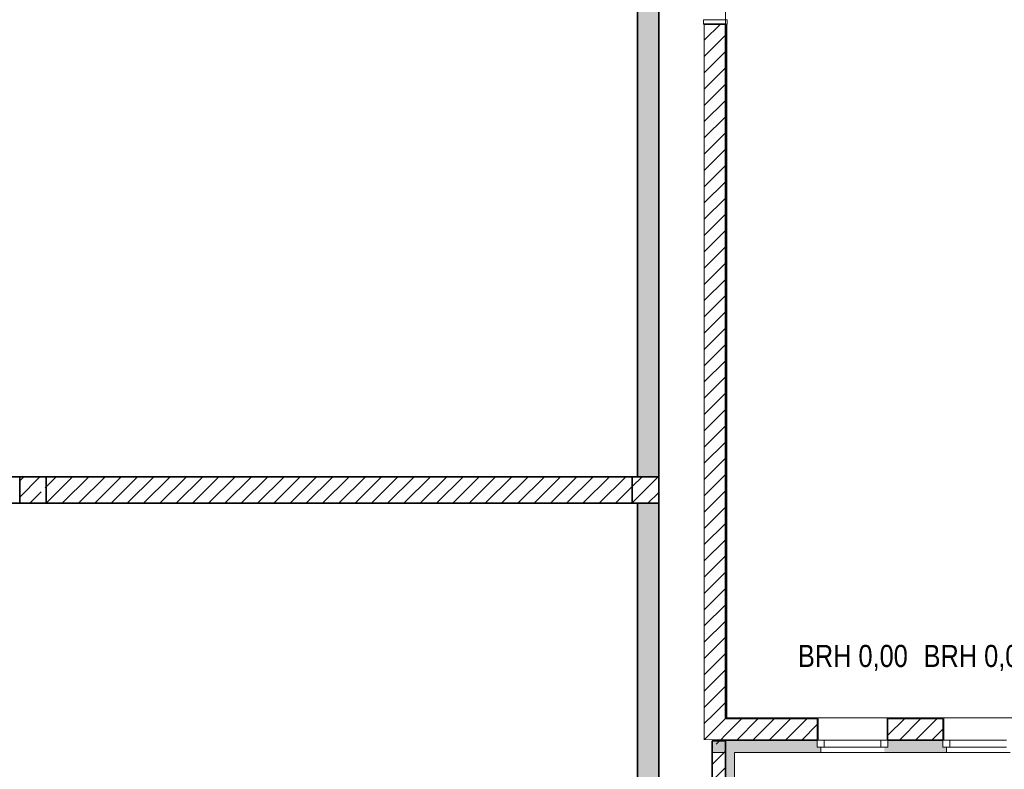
# Model space of a CAD drawing. Header units: metres. Extents: x -58265 to 688021, y -56222 to 35250.
# Tile 3 of 67: x -43400 to -32275, y -21106 to -12635. Entities that reach past the tile are written whole.
import ezdxf

# ---------------------------------------------------------------- set-up
doc = ezdxf.new("R2010")
doc.units = ezdxf.units.M
doc.header["$LTSCALE"] = 0.05
doc.linetypes.add('Wipeout_Contour', pattern=[20000, 0, -20000])
for name, color, linetype in [('0._Pikto für Layout_5_A_1_Bauteilschraffuren', 7, 'Continuous'), ('0._Pikto für Layout_5_A_1_Decken_UHD_3D', 7, 'Continuous'), ('0._Pikto für Layout_5_A_1_Fenster', 7, 'Continuous'), ('0._Pikto für Layout_5_A_1_Fenster_Text', 7, 'Continuous'), ('0._Pikto für Layout_5_A_1_Schraffuren', 7, 'Continuous'), ('0._Pikto für Layout_5_A_1_Stützen', 7, 'Continuous'), ('0._Pikto für Layout_5_A_1_Türen', 7, 'Continuous'), ('0._Pikto für Layout_5_A_1_Wände_Außen', 7, 'Continuous'), ('0._Pikto für Layout_5_A_1_Wände_Innen_Massiv', 7, 'Continuous')]:
    doc.layers.add(name, color=color, linetype=linetype)
doc.styles.add('ERSTELLTER_STIL_2', font='txt')
pattern_1 = [(45, (0, 0), (-91.92388, 91.92388), [])]
pattern_2 = [(0, (0, 0), (0, 173.2051), [0, -100]), (0, (50, 86.6), (0, 173.2051), [0, -100])]
pattern_3 = [(45, (0, 0), (-183.8478, 183.8478), []), (45, (-91.92, 91.92), (-183.8478, 183.8478), [195, -65])]

msp = doc.modelspace()

# ---------------------------------------------------------------- hatches: boundary and pattern name
at = {"layer": '0._Pikto für Layout_5_A_1_Bauteilschraffuren', "linetype": 'Continuous', "lineweight": 18}
for points in [[(-36180, -17800), (-36180, -9500), (-36420, -9500), (-36420, -17800)], [(-36420, -18100), (-36420, -26400), (-36180, -26400), (-36180, -18100)], [(-35575.256, -20775), (-35665, -20775), (-35665, -20915)], [(-35665, -20915), (-34349.5, -20915), (-34349.5, -20855), (-34389.5, -20855), (-34389.5, -20775), (-35575.256, -20775)], [(-33589.5, -20855), (-33629.5, -20855), (-33629.5, -20915), (-32929.5, -20915), (-32929.5, -20855), (-32969.5, -20855), (-32969.5, -20775), (-33589.5, -20775)], [(-35325, -44625), (-35325, -20915), (-35425, -20915), (-35425, -44625)]]:
    msp.add_hatch(color=9, dxfattribs=at).paths.add_polyline_path(points)
h = msp.add_hatch(dxfattribs=at)
h.set_pattern_fill('MW_Kalksandstein_0005', color=9, style=0, pattern_type=2)
h.set_pattern_definition(pattern_1)
h.paths.add_polyline_path([(-35665, -20535), (-35425, -20535), (-35425, -12685), (-35665, -12685)])
h = msp.add_hatch(dxfattribs=at)
h.set_pattern_fill('Verputz_0005', color=9, style=0, pattern_type=2)
h.set_pattern_definition(pattern_2)
h.paths.add_polyline_path([(-35415, -12685), (-35425, -12685), (-35425, -20525), (-35415, -20525)])
h = msp.add_hatch(dxfattribs=at)
h.set_pattern_fill('Beton__Stahlbeton_0005', color=9, style=0, pattern_type=2)
h.set_pattern_definition(pattern_3)
h.paths.add_polyline_path([(-43400, -18100), (-43100, -18100), (-43100, -17800), (-43400, -17800)])
h = msp.add_hatch(dxfattribs=at)
h.set_pattern_fill('MW_Kalksandstein_0005', color=9, style=0, pattern_type=2)
h.set_pattern_definition(pattern_1)
h.paths.add_polyline_path([(-43100, -18100), (-36480, -18100), (-36480, -17800), (-43100, -17800)])
h = msp.add_hatch(dxfattribs=at)
h.set_pattern_fill('Beton__Stahlbeton_0005', color=9, style=0, pattern_type=2)
h.set_pattern_definition(pattern_3)
h.paths.add_polyline_path([(-36480, -18100), (-36180, -18100), (-36180, -17800), (-36480, -17800)])
h = msp.add_hatch(dxfattribs=at)
h.set_pattern_fill('MW_Kalksandstein_0005', color=9, style=0, pattern_type=2)
h.set_pattern_definition(pattern_1)
h.paths.add_polyline_path([(-35575.256, -20775), (-35425, -20540.6), (-35665, -20535), (-35665, -20775)])
h = msp.add_hatch(dxfattribs=at)
h.set_pattern_fill('MW_Kalksandstein_0005', color=9, style=0, pattern_type=2)
h.set_pattern_definition(pattern_1)
h.paths.add_polyline_path([(-35425, -20540.6), (-35575.256, -20775), (-35425, -20775)])
h = msp.add_hatch(dxfattribs=at)
h.set_pattern_fill('MW_Kalksandstein_0005', color=9, style=0, pattern_type=2)
h.set_pattern_definition(pattern_1)
h.paths.add_polyline_path([(-35425, -20540.6), (-35425, -20775), (-34389.5, -20775), (-34389.5, -20535), (-35421.41, -20535)])
h = msp.add_hatch(dxfattribs=at)
h.set_pattern_fill('Verputz_0005', color=9, style=0, pattern_type=2)
h.set_pattern_definition(pattern_2)
h.paths.add_polyline_path([(-34389.5, -20525), (-35415, -20525), (-34389.5, -20535)])
h = msp.add_hatch(dxfattribs=at)
h.set_pattern_fill('Verputz_0005', color=9, style=0, pattern_type=2)
h.set_pattern_definition(pattern_2)
h.paths.add_polyline_path([(-34379.5, -20525), (-34389.5, -20535), (-34389.5, -20775)])
h = msp.add_hatch(dxfattribs=at)
h.set_pattern_fill('Verputz_0005', color=9, style=0, pattern_type=2)
h.set_pattern_definition(pattern_2)
h.paths.add_polyline_path([(-33589.5, -20525), (-33599.5, -20775), (-33589.5, -20535)])
h = msp.add_hatch(dxfattribs=at)
h.set_pattern_fill('Verputz_0005', color=9, style=0, pattern_type=2)
h.set_pattern_definition(pattern_2)
h.paths.add_polyline_path([(-33589.5, -20525), (-32969.5, -20535)])
h = msp.add_hatch(dxfattribs=at)
h.set_pattern_fill('MW_Kalksandstein_0005', color=9, style=0, pattern_type=2)
h.set_pattern_definition(pattern_1)
h.paths.add_polyline_path([(-33589.5, -20775), (-32969.5, -20775), (-32969.5, -20535), (-33589.5, -20535)])
h = msp.add_hatch(dxfattribs=at)
h.set_pattern_fill('Verputz_0005', color=9, style=0, pattern_type=2)
h.set_pattern_definition(pattern_2)
h.paths.add_polyline_path([(-32959.5, -20525), (-32969.5, -20535), (-32969.5, -20775)])
h = msp.add_hatch(dxfattribs=at)
h.set_pattern_fill('Beton__Stahlbeton_0005', color=9, style=0, pattern_type=2)
h.set_pattern_definition(pattern_3)
h.paths.add_polyline_path([(-35425, -44475), (-35425, -20915), (-35575, -20915), (-35575, -44475)])
at = {"layer": '0._Pikto für Layout_5_A_1_Schraffuren', "linetype": 'Continuous', "lineweight": 18}
h = msp.add_hatch(dxfattribs=at)
h.set_pattern_fill('Stahlbeton_Rohbau_0005', color=9, style=0, pattern_type=2)
h.set_pattern_definition([(45, (-35439.51, -20915), (-183.85, 183.85), []), (45, (-35531.44, -20823.08), (-183.85, 183.85), [195, -65])])
h.paths.add_polyline_path([(-35575, -20925), (-35425, -20925), (-35425, -20785), (-35575, -20785)])

# ---------------------------------------------------------------- linework, layer by layer
at = {"layer": '0._Pikto für Layout_5_A_1_Decken_UHD_3D', "color": 9, "linetype": 'Continuous', "lineweight": 18, "flags": 128}
msp.add_lwpolyline([(-35425, -10375), (-35425, -20525), (-31332.675, -20525), (-29725, -20525), (-29725, -10375)], close=True, dxfattribs=at)
at = {"layer": '0._Pikto für Layout_5_A_1_Fenster', "color": 9, "linetype": 'Continuous', "lineweight": 13}
for p, q in [((-34389.5, -20525), (-34379.5, -20525)), ((-34379.5, -20774.999), (-34379.5, -20525)), ((-33589.5, -20525), (-33599.5, -20525)), ((-33599.5, -20774.999), (-33599.5, -20525)), ((-32969.5, -20525), (-32959.5, -20525)), ((-32959.499, -20774.999), (-32959.499, -20525)), ((-34309.5, -20774.999), (-34389.5, -20774.999)), ((-34389.5, -20855.001), (-34389.5, -20774.999)), ((-34389.5, -20855.001), (-34389.5, -20774.999)), ((-34309.5, -20855.001), (-34309.5, -20774.999)), ((-33669.499, -20774.999), (-34309.5, -20774.999)), ((-33589.5, -20774.999), (-33669.499, -20774.999)), ((-33669.499, -20774.999), (-33669.499, -20855.001)), ((-33589.5, -20855.001), (-33589.5, -20774.999)), ((-32889.499, -20774.999), (-32969.499, -20774.999)), ((-32969.499, -20855.001), (-32969.499, -20774.999)), ((-32969.499, -20855.001), (-32969.499, -20774.999)), ((-32889.499, -20855.001), (-32889.499, -20774.999)), ((-32249.499, -20774.999), (-32889.499, -20774.999)), ((-34389.5, -20855.001), (-34309.5, -20855.001)), ((-34349.5, -20855.001), (-34389.5, -20855.001)), ((-34349.5, -20855.001), (-34389.5, -20855.001)), ((-34349.5, -20915.001), (-34349.5, -20855.001)), ((-34309.5, -20855.001), (-33669.499, -20855.001)), ((-33669.499, -20855.001), (-33589.5, -20855.001)), ((-32969.499, -20855.001), (-32889.499, -20855.001)), ((-32929.499, -20855.001), (-32969.499, -20855.001)), ((-32929.499, -20855.001), (-32969.499, -20855.001)), ((-32929.499, -20915.001), (-32929.499, -20855.001)), ((-32889.499, -20855.001), (-32249.499, -20855.001)), ((-33629.5, -20915.001), (-34349.5, -20915.001)), ((-32209.499, -20915.001), (-32929.499, -20915.001))]:
    msp.add_line(p, q, dxfattribs=at)
at = {"layer": '0._Pikto für Layout_5_A_1_Stützen', "color": 9, "linetype": 'Continuous', "lineweight": 35, "flags": 128}
for points in [[(-43400, -18100), (-43100, -18100), (-43100, -17800), (-43400, -17800)], [(-36480, -18100), (-36180, -18100), (-36180, -17800), (-36480, -17800)]]:
    msp.add_lwpolyline(points, close=True, dxfattribs=at)
at = {"layer": '0._Pikto für Layout_5_A_1_Türen', "color": 9, "linetype": 'Continuous', "lineweight": 18}
for p, q in [((-35675.001, -12685.001), (-35675.001, -12635.001)), ((-35675.001, -12635.001), (-35405, -12635.001)), ((-35405, -12635.001), (-35405, -12685.001)), ((-35405, -12685.001), (-35675.001, -12685.001))]:
    msp.add_line(p, q, dxfattribs=at)
at = {"layer": '0._Pikto für Layout_5_A_1_Türen', "color": 9, "linetype": 'Continuous', "lineweight": 35}
msp.add_line((-35424.999, -12685.001), (-35665.001, -12685.001), dxfattribs=at)
msp.add_line((-35424.999, -12685.001), (-35665.001, -12685.001), dxfattribs=at)
at = {"layer": '0._Pikto für Layout_5_A_1_Wände_Außen', "color": 9, "linetype": 'Continuous', "lineweight": 18}
for p, q in [((-34389.5, -20535), (-35421.41, -20535)), ((-34389.5, -20525), (-34379.5, -20525)), ((-34389.5, -20535), (-34389.5, -20774.999)), ((-34379.5, -20774.999), (-34379.5, -20525)), ((-33599.5, -20774.999), (-33599.5, -20525)), ((-33599.5, -20525), (-33599.5, -20525)), ((-32969.499, -20535), (-33589.5, -20535)), ((-33589.5, -20535), (-33589.5, -20774.999)), ((-32969.5, -20525), (-32959.5, -20525)), ((-32969.499, -20535), (-32969.499, -20774.999)), ((-32959.499, -20774.999), (-32959.499, -20525))]:
    msp.add_line(p, q, dxfattribs=at)
at = {"layer": '0._Pikto für Layout_5_A_1_Wände_Außen', "color": 9, "linetype": 'Continuous', "lineweight": 35}
for p, q in [((-35575.256, -20774.999), (-35424.999, -20774.999)), ((-35424.999, -20774.999), (-34389.5, -20774.999)), ((-33589.5, -20774.999), (-32969.499, -20774.999)), ((-35424.999, -44475.001), (-35424.999, -20915.001))]:
    msp.add_line(p, q, dxfattribs=at)
at = {"layer": '0._Pikto für Layout_5_A_1_Wände_Außen', "color": 9, "linetype": 'Continuous', "lineweight": 13}
for p, q in [((-34389.5, -20855.001), (-34389.5, -20774.999)), ((-34389.5, -20775), (-34379.5, -20775)), ((-33589.5, -20775), (-33599.5, -20775)), ((-32969.5, -20775), (-32959.5, -20775)), ((-32969.499, -20855.001), (-32969.499, -20774.999)), ((-34349.5, -20855.001), (-34389.5, -20855.001)), ((-34349.5, -20915.001), (-34349.5, -20855.001)), ((-32929.499, -20855.001), (-32969.499, -20855.001)), ((-32929.499, -20915.001), (-32929.499, -20855.001))]:
    msp.add_line(p, q, dxfattribs=at)
at = {"layer": '0._Pikto für Layout_5_A_1_Wände_Außen', "color": 9, "linetype": 'Continuous', "lineweight": 18, "flags": 128}
for points in [[(-34389.5, -20525), (-35415, -20525)], [(-32969.5, -20525), (-33589.5, -20525)], [(-35665, -20915), (-35425, -20915)], [(-35325, -20915), (-34349.5, -20915)], [(-35325, -44725), (-35325, -20915)], [(-33629.5, -20915), (-32929.5, -20915)]]:
    msp.add_lwpolyline(points, dxfattribs=at)
at = {"layer": '0._Pikto für Layout_5_A_1_Wände_Außen', "color": 9, "linetype": 'Continuous', "lineweight": 35, "flags": 128}
msp.add_lwpolyline([(-35575, -20915), (-35575, -44475)], dxfattribs=at)
at = {"layer": '0._Pikto für Layout_5_A_1_Wände_Außen', "color": 9, "linetype": 'Continuous', "lineweight": 13, "flags": 128}
msp.add_lwpolyline([(-35425, -20915), (-35575, -20915)], dxfattribs=at)
at = {"layer": '0._Pikto für Layout_5_A_1_Wände_Innen_Massiv', "color": 9, "linetype": 'Continuous', "lineweight": 35}
for p, q in [((-35424.999, -12685.001), (-35665.001, -12685.001)), ((-35424.999, -20525), (-35424.999, -12685.001)), ((-35425, -20525), (-35425, -20535)), ((-35425, -20525), (-35425, -20535)), ((-35665.001, -20774.999), (-35575.256, -20774.999))]:
    msp.add_line(p, q, dxfattribs=at)
at = {"layer": '0._Pikto für Layout_5_A_1_Wände_Innen_Massiv', "color": 9, "linetype": 'Continuous', "lineweight": 18}
msp.add_line((-35425, -20535), (-35421.41, -20535), dxfattribs=at)
at = {"layer": '0._Pikto für Layout_5_A_1_Wände_Innen_Massiv', "color": 9, "linetype": 'Continuous', "lineweight": 35, "flags": 128}
for points in [[(-36420, -9500), (-36420, -17800)], [(-36180, -17800), (-36180, -9500)], [(-35415, -20525), (-35415, -12685)], [(-43400, -17800), (-45645, -17800)], [(-36480, -17800), (-43100, -17800)], [(-45645, -18100), (-43400, -18100)], [(-43100, -18100), (-36480, -18100)], [(-36420, -18100), (-36420, -26400)], [(-36180, -26400), (-36180, -18100)]]:
    msp.add_lwpolyline(points, dxfattribs=at)
at = {"layer": '0._Pikto für Layout_5_A_1_Wände_Innen_Massiv', "color": 9, "linetype": 'Continuous', "lineweight": 18, "flags": 128}
msp.add_lwpolyline([(-35665, -12685), (-35665, -20535)], dxfattribs=at)
at = {"layer": '0._Pikto für Layout_5_A_1_Wände_Innen_Massiv', "color": 9, "linetype": 'Continuous', "lineweight": 13, "flags": 128}
for points in [[(-35665, -20775), (-35665, -20535)], [(-35665, -20915), (-35665, -20775)]]:
    msp.add_lwpolyline(points, dxfattribs=at)

# ---------------------------------------------------------------- texts
at = {"layer": '0._Pikto für Layout_5_A_1_Fenster_Text', "color": 9, "linetype": 'Continuous', "lineweight": 18, "char_height": 250, "attachment_point": 7, "style": 'ERSTELLTER_STIL_2'}
for insert in [(-34606.855, -20023.014), (-33186.855, -20023.014)]:
    msp.add_mtext('\\A1;{\\pql;\\pt0;\\fSwis721 Cn BT|b0|i0|c0|p0;\\W1.000000;BRH 0,00\\fSwis721 Cn BT|b0|i0|c0|p0;\\W1.000000;\\A1{\\H.66x;\\S^  ;}\\fSwis721 Cn BT|b0|i0|c0|p0;\\W1.000000;\\fSwis721 Cn BT|b0|i0|c0|p0;\\W1.000000;}', dxfattribs=dict(at, insert=insert))

# ---------------------------------------------------------------- next in the draw order: wipeouts: each hides what was drawn before it
at = {"color": 254, "linetype": 'Wipeout_Contour', "lineweight": 0, "ltscale": 165167.064837}
msp.add_wipeout([(-35692.689, -20776), (-35692.689, -20946.761), (-35576, -20946.761), (-35576, -20776)], dxfattribs=at).dxf.layer = '0._Pikto für Layout_5_A_1_Schraffuren'

# ---------------------------------------------------------------- next in the draw order: linework, layer by layer
at = {"layer": '0._Pikto für Layout_5_A_1_Wände_Außen', "color": 9, "linetype": 'Continuous', "lineweight": 35, "flags": 128}
msp.add_lwpolyline([(-35575, -20946.761), (-35575, -20785), (-35425, -20785), (-35425, -20925)], dxfattribs=at)

doc.saveas('drawing.dxf')
